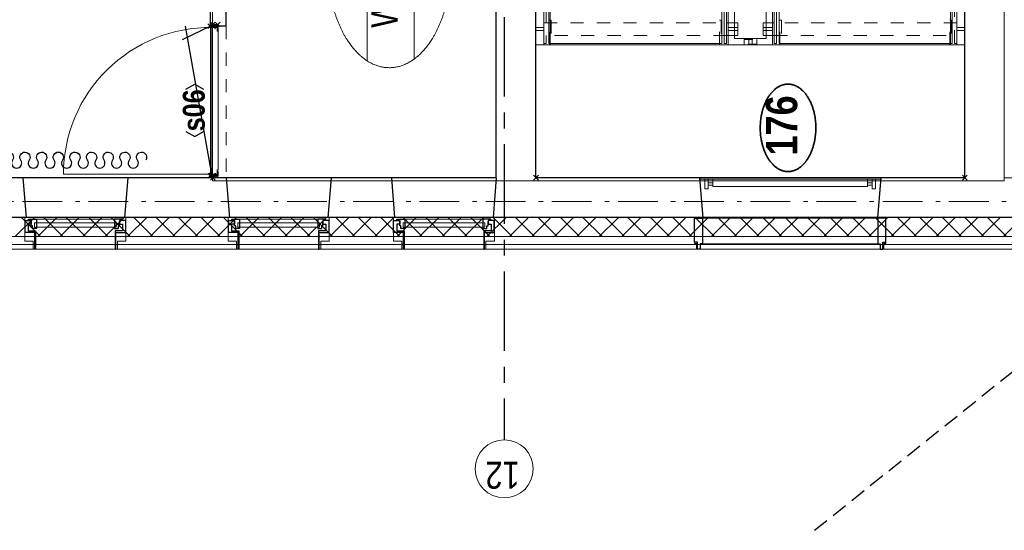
# Model space of a CAD drawing. Header units: millimetres. Extents: x -88840 to 85996, y -16279 to 104709.
# Tile 81 of 184: x 4390 to 10589, y 77567 to 80779. Entities that reach past the tile are written whole.
import ezdxf
from ezdxf.enums import TextEntityAlignment as Align

# ---------------------------------------------------------------- set-up
doc = ezdxf.new("R2010")
doc.units = ezdxf.units.MM
doc.header["$LTSCALE"] = 400
doc.header["$PDMODE"] = 3
doc.header["$PDSIZE"] = 15
for name, pattern in [('CENTER', [2, 1.25, -0.25, 0.25, -0.25]), ('HIDDEN', [0.375, 0.25, -0.125]), ('STYLE_01', [0.416641, 0.208282, -0.208359]), ('STYLE_02', [0.694427, 0.486069, -0.208359]), ('STYLE_06', [1.041641, 0.625, -0.208282, 0.069427, -0.138931]), ('STYLE_20', [0.208282, 0.138855, -0.069427])]:
    doc.linetypes.add(name, pattern=pattern)
for name, color, linetype in [('-ve', 2, 'HIDDEN'), ('stramien', 1, 'CENTER'), ('symbol', 1, 'Continuous'), ('timmerwerk-ge', 150, 'Continuous')]:
    doc.layers.add(name, color=color, linetype=linetype)
for name, color, linetype, lineweight in [('Binnenkozijnen', 140, 'Continuous', 15), ('Buitenkozijnen', 140, 'Continuous', 15), ('Detailaanduiding', 5, 'Continuous', 70), ('Kozijnmerken', 43, 'Continuous', 9), ('leuning', 43, 'Continuous', 5), ('Lijn-afbreek', 140, 'STYLE_06', 15), ('mat-afdichting', 9, 'Continuous', 5), ('mat-aluminium', 140, 'Continuous', 15), ('mat-beton (ihwg)', 5, 'Continuous', 25), ('mat-isolatie', 140, 'Continuous', 15), ('mat-multiplex-hor', 140, 'Continuous', 15), ('mat-scheidingswand-horizontaal', 5, 'Continuous', 25), ('mat-spuitwerk_marmo', 43, 'STYLE_02', 20), ('mat-staal', 5, 'Continuous', 25), ('None', 7, 'Continuous', 9), ('Ruimtenummers', 5, 'Continuous', 25)]:
    doc.layers.add(name, color=color, linetype=linetype, lineweight=lineweight)
doc.styles.add('Arial Narrow', font='ARIALN.TTF', dxfattribs={"height": 222.25})
doc.styles.add('Arial Narrow (bold)', font='ARIALNB.TTF', dxfattribs={"height": 172.861111})
doc.styles.get("Standard").update_dxf_attribs({"font": 'arial.ttf'})

# ---------------------------------------------------------------- blocks, each defined once
blk = doc.blocks.new('*U311')
at = {"layer": 'Lijn-afbreek', "color": 43, "linetype": 'Continuous', "lineweight": 9}
for p, q in [((39661.1, 33520), (39901.1, 33520)), ((39876.1, 32430), (39876.1, 33520)), ((39661.1, 32430), (39901.1, 32430))]:
    blk.add_line(p, q, dxfattribs=at)
at = {"layer": 'Lijn-afbreek', "color": 43, "linetype": 'STYLE_01', "lineweight": 9}
blk.add_line((39701.1, 32430), (39701.1, 33520), dxfattribs=at)
blk = doc.blocks.new('*U312')
at = {"layer": 'Lijn-afbreek', "color": 43, "linetype": 'Continuous', "lineweight": 9}
for p, q in [((39206.1, 33520), (39446.1, 33520)), ((39446.1, 32430), (39446.1, 33520)), ((39206.1, 32430), (39446.1, 32430))]:
    blk.add_line(p, q, dxfattribs=at)
at = {"layer": 'Lijn-afbreek', "color": 43, "linetype": 'STYLE_01', "lineweight": 9}
blk.add_line((39486.1, 32430), (39486.1, 33520), dxfattribs=at)
blk = doc.blocks.new('*U313')
at = {"layer": 'Lijn-afbreek', "color": 43, "linetype": 'Continuous', "lineweight": 9}
for p, q in [((38991.1, 33520), (39231.1, 33520)), ((39231.1, 32430), (39231.1, 33520)), ((38991.1, 32430), (39231.1, 32430))]:
    blk.add_line(p, q, dxfattribs=at)
at = {"layer": 'Lijn-afbreek', "color": 43, "linetype": 'STYLE_01', "lineweight": 9}
blk.add_line((39271.1, 32430), (39271.1, 33520), dxfattribs=at)
blk = doc.blocks.new('*U314')
at = {"layer": 'Lijn-afbreek', "color": 43, "linetype": 'Continuous', "lineweight": 9}
for p, q in [((39421.1, 33520), (39661.1, 33520)), ((39661.1, 32430), (39661.1, 33520)), ((39421.1, 32430), (39661.1, 32430))]:
    blk.add_line(p, q, dxfattribs=at)
at = {"layer": 'Lijn-afbreek', "color": 43, "linetype": 'STYLE_01', "lineweight": 9}
blk.add_line((39701.1, 32430), (39701.1, 33520), dxfattribs=at)
blk = doc.blocks.new('*U315')
at = {"layer": 'Lijn-afbreek', "color": 43, "linetype": 'Continuous', "lineweight": 9}
for p, q in [((39876.1, 33520), (40116.1, 33520)), ((40091.1, 32430), (40091.1, 33520)), ((39876.1, 32430), (40116.1, 32430))]:
    blk.add_line(p, q, dxfattribs=at)
at = {"layer": 'Lijn-afbreek', "color": 43, "linetype": 'STYLE_01', "lineweight": 9}
blk.add_line((39916.1, 32430), (39916.1, 33520), dxfattribs=at)
blk = doc.blocks.new('*U316')
at = {"layer": 'Lijn-afbreek', "color": 43, "linetype": 'Continuous', "lineweight": 9}
for p, q in [((40091.1, 33520), (40331.1, 33520)), ((40306.1, 32430), (40306.1, 33520)), ((40091.1, 32430), (40331.1, 32430))]:
    blk.add_line(p, q, dxfattribs=at)
at = {"layer": 'Lijn-afbreek', "color": 43, "linetype": 'STYLE_01', "lineweight": 9}
blk.add_line((40131.1, 32430), (40131.1, 33520), dxfattribs=at)
blk = doc.blocks.new('*U317')
at = {"layer": 'Lijn-afbreek', "color": 43, "linetype": 'Continuous', "lineweight": 9}
for p, q in [((40306.1, 33520), (40546.1, 33520)), ((40521.1, 32430), (40521.1, 33520)), ((40306.1, 32430), (40546.1, 32430))]:
    blk.add_line(p, q, dxfattribs=at)
at = {"layer": 'Lijn-afbreek', "color": 43, "linetype": 'STYLE_01', "lineweight": 9}
blk.add_line((40346.1, 32430), (40346.1, 33520), dxfattribs=at)
blk = doc.blocks.new('*U318')
at = {"layer": 'Lijn-afbreek', "color": 43, "linetype": 'Continuous', "lineweight": 9}
for p, q in [((40521.1, 33520), (40761.1, 33520)), ((40776.1, 32430), (40776.1, 33520)), ((40521.1, 32430), (40776.1, 32430))]:
    blk.add_line(p, q, dxfattribs=at)
at = {"layer": 'Lijn-afbreek', "color": 43, "linetype": 'STYLE_01', "lineweight": 9}
blk.add_line((40561.1, 32430), (40561.1, 33520), dxfattribs=at)
blk = doc.blocks.new('*U319')
at = {"layer": 'Lijn-afbreek', "color": 43, "linetype": 'Continuous', "lineweight": 9}
for p, q in [((38801.1, 33520), (39041.1, 33520)), ((38801.1, 32430), (38801.1, 33520)), ((39016.1, 32430), (39016.1, 33520)), ((38801.1, 32430), (39041.1, 32430))]:
    blk.add_line(p, q, dxfattribs=at)
at = {"layer": 'Lijn-afbreek', "color": 43, "linetype": 'STYLE_01', "lineweight": 9}
blk.add_line((39056.1, 32430), (39056.1, 33520), dxfattribs=at)
blk = doc.blocks.new('*U320')
at = {"layer": 'Lijn-afbreek', "color": 8, "linetype": 'STYLE_01', "lineweight": 5}
blk.add_line((39396.1, 34970), (39396.1, 33880), dxfattribs=at)
at = {"layer": 'Lijn-afbreek', "color": 8, "linetype": 'Continuous', "lineweight": 5}
for p, q in [((39436.1, 34970), (39436.1, 33880)), ((39676.1, 34970), (39436.1, 34970)), ((39676.1, 33880), (39436.1, 33880))]:
    blk.add_line(p, q, dxfattribs=at)
blk = doc.blocks.new('*U321')
at = {"layer": 'Lijn-afbreek', "color": 140, "linetype": 'STYLE_01', "lineweight": 15}
blk.add_line((39826.1, 34970), (39826.1, 33880), dxfattribs=at)
at = {"layer": 'Lijn-afbreek', "color": 140, "linetype": 'Continuous', "lineweight": 15}
for p, q in [((39866.1, 34970), (39866.1, 33880)), ((40106.1, 34970), (39866.1, 34970)), ((40106.1, 33880), (39866.1, 33880))]:
    blk.add_line(p, q, dxfattribs=at)
blk = doc.blocks.new('*U322')
at = {"layer": 'Lijn-afbreek', "color": 140, "linetype": 'STYLE_01', "lineweight": 15}
blk.add_line((40041.1, 34970), (40041.1, 33880), dxfattribs=at)
at = {"layer": 'Lijn-afbreek', "color": 140, "linetype": 'Continuous', "lineweight": 15}
for p, q in [((40081.1, 34970), (40081.1, 33880)), ((40321.1, 34970), (40081.1, 34970)), ((40321.1, 33880), (40081.1, 33880))]:
    blk.add_line(p, q, dxfattribs=at)
blk = doc.blocks.new('*U323')
at = {"layer": 'Lijn-afbreek', "color": 140, "linetype": 'STYLE_01', "lineweight": 15}
blk.add_line((40256.1, 34970), (40256.1, 33880), dxfattribs=at)
at = {"layer": 'Lijn-afbreek', "color": 140, "linetype": 'Continuous', "lineweight": 15}
for p, q in [((40296.1, 34970), (40296.1, 33880)), ((40536.1, 34970), (40296.1, 34970)), ((40536.1, 33880), (40296.1, 33880))]:
    blk.add_line(p, q, dxfattribs=at)
blk = doc.blocks.new('*U324')
at = {"layer": 'Lijn-afbreek', "color": 140, "linetype": 'STYLE_01', "lineweight": 15}
blk.add_line((40471.1, 34970), (40471.1, 33880), dxfattribs=at)
at = {"layer": 'Lijn-afbreek', "color": 140, "linetype": 'Continuous', "lineweight": 15}
for p, q in [((40511.1, 34970), (40511.1, 33880)), ((40751.1, 34970), (40511.1, 34970)), ((40751.1, 33880), (40511.1, 33880))]:
    blk.add_line(p, q, dxfattribs=at)
blk = doc.blocks.new('*U325')
at = {"layer": 'Lijn-afbreek', "color": 140, "linetype": 'STYLE_01', "lineweight": 15}
blk.add_line((40686.1, 34970), (40686.1, 33880), dxfattribs=at)
at = {"layer": 'Lijn-afbreek', "color": 140, "linetype": 'Continuous', "lineweight": 15}
for p, q in [((40726.1, 34970), (40726.1, 33880)), ((40966.1, 34970), (40726.1, 34970)), ((40966.1, 33880), (40726.1, 33880))]:
    blk.add_line(p, q, dxfattribs=at)
blk = doc.blocks.new('*U326')
at = {"layer": 'Lijn-afbreek', "color": 140, "linetype": 'STYLE_01', "lineweight": 15}
blk.add_line((40901.1, 34970), (40901.1, 33880), dxfattribs=at)
at = {"layer": 'Lijn-afbreek', "color": 140, "linetype": 'Continuous', "lineweight": 15}
for p, q in [((40941.1, 34970), (40941.1, 33880)), ((41181.1, 34970), (40941.1, 34970)), ((41181.1, 33880), (40941.1, 33880))]:
    blk.add_line(p, q, dxfattribs=at)
blk = doc.blocks.new('*U327')
at = {"layer": 'Lijn-afbreek', "color": 43, "linetype": 'STYLE_01', "lineweight": 9}
blk.add_line((41331.1, 34970), (41331.1, 33880), dxfattribs=at)
at = {"layer": 'Lijn-afbreek', "color": 43, "linetype": 'Continuous', "lineweight": 9}
for p, q in [((41586.1, 34970), (41345.7, 34970)), ((41370, 34970), (41370, 33880)), ((41586.1, 34970), (41586.1, 33880)), ((41586.1, 33880), (41345.7, 33880))]:
    blk.add_line(p, q, dxfattribs=at)
blk = doc.blocks.new('*U328')
at = {"layer": 'Lijn-afbreek', "color": 8, "linetype": 'STYLE_01', "lineweight": 5}
blk.add_line((38966.1, 34970), (38966.1, 33880), dxfattribs=at)
at = {"layer": 'Lijn-afbreek', "color": 8, "linetype": 'Continuous', "lineweight": 5}
for p, q in [((39006.1, 34970), (39006.1, 33880)), ((39246.1, 34970), (39006.1, 34970)), ((39246.1, 33880), (39006.1, 33880))]:
    blk.add_line(p, q, dxfattribs=at)
blk = doc.blocks.new('*U329')
at = {"layer": 'Lijn-afbreek', "color": 43, "linetype": 'Continuous', "lineweight": 9}
for p, q in [((38536.1, 34970), (38536.1, 33880)), ((38816.1, 34970), (38536.1, 34970)), ((38816.1, 33880), (38536.1, 33880))]:
    blk.add_line(p, q, dxfattribs=at)
blk = doc.blocks.new('*U330')
at = {"layer": 'Lijn-afbreek', "color": 8, "linetype": 'STYLE_01', "lineweight": 5}
blk.add_line((38751.1, 34970), (38751.1, 33880), dxfattribs=at)
at = {"layer": 'Lijn-afbreek', "color": 8, "linetype": 'Continuous', "lineweight": 5}
for p, q in [((38791.1, 34970), (38791.1, 33880)), ((39031.1, 34970), (38791.1, 34970)), ((39031.1, 33880), (38791.1, 33880))]:
    blk.add_line(p, q, dxfattribs=at)
blk = doc.blocks.new('*U331')
at = {"layer": 'Lijn-afbreek', "color": 140, "linetype": 'STYLE_01', "lineweight": 15}
blk.add_line((41116.1, 34970), (41116.1, 33880), dxfattribs=at)
at = {"layer": 'Lijn-afbreek', "color": 140, "linetype": 'Continuous', "lineweight": 15}
for p, q in [((41156.1, 34970), (41156.1, 33880)), ((41396.1, 34970), (41156.1, 34970)), ((41396.1, 33880), (41156.1, 33880))]:
    blk.add_line(p, q, dxfattribs=at)
blk = doc.blocks.new('*U332')
at = {"layer": 'Lijn-afbreek', "color": 8, "linetype": 'STYLE_01', "lineweight": 5}
blk.add_line((39181.1, 34970), (39181.1, 33880), dxfattribs=at)
at = {"layer": 'Lijn-afbreek', "color": 8, "linetype": 'Continuous', "lineweight": 5}
for p, q in [((39221.1, 34970), (39221.1, 33880)), ((39461.1, 34970), (39221.1, 34970)), ((39461.1, 33880), (39221.1, 33880))]:
    blk.add_line(p, q, dxfattribs=at)
blk = doc.blocks.new('*U333')
at = {"layer": 'Lijn-afbreek', "color": 8, "linetype": 'STYLE_01', "lineweight": 5}
blk.add_line((39611.1, 34970), (39611.1, 33880), dxfattribs=at)
at = {"layer": 'Lijn-afbreek', "color": 8, "linetype": 'Continuous', "lineweight": 5}
blk.add_line((39651.1, 34970), (39651.1, 33880), dxfattribs=at)
at = {"layer": 'Lijn-afbreek', "color": 43, "linetype": 'Continuous', "lineweight": 9}
for p, q in [((39891.1, 34970), (39651.1, 34970)), ((39891.1, 33880), (39651.1, 33880))]:
    blk.add_line(p, q, dxfattribs=at)
at = {"layer": 'None', "color": 7}
for name in ['*U329', '*U330', '*U328', '*U332', '*U320', '*U321', '*U322', '*U323', '*U324', '*U325', '*U326', '*U331', '*U327']:
    blk.add_blockref(name, (0, 0), dxfattribs=at)
blk = doc.blocks.new('*U334')
at = {"layer": 'leuning', "color": 140, "linetype": 'STYLE_20', "lineweight": 15}
blk.add_lwpolyline([(41561.1, 33740), (41591.1, 33740), (41591.1, 33660), (41561.1, 33660)], close=True, dxfattribs=at)
at = {"layer": 'leuning', "color": 140, "linetype": 'Continuous', "lineweight": 15}
blk.add_lwpolyline([(41556.1, 33710), (41596.1, 33710), (41596.1, 33690), (41556.1, 33690)], close=True, dxfattribs=at)
blk = doc.blocks.new('*U335')
at = {"layer": 'leuning', "color": 140, "linetype": 'STYLE_20', "lineweight": 15}
blk.add_lwpolyline([(38531.1, 33740), (38561.1, 33740), (38561.1, 33660), (38531.1, 33660)], close=True, dxfattribs=at)
at = {"layer": 'leuning', "color": 140, "linetype": 'Continuous', "lineweight": 15}
blk.add_lwpolyline([(38526.1, 33710), (38566.1, 33710), (38566.1, 33690), (38526.1, 33690)], close=True, dxfattribs=at)
blk = doc.blocks.new('*U336')
at = {"layer": 'leuning', "color": 140, "linetype": 'Continuous', "lineweight": 15}
for points in [[(38617, 35050), (38617, 35000), (38637, 35000), (38637, 35050)], [(40246.1, 35050), (40246.1, 35000), (40266.1, 35000), (40266.1, 35050)], [(41486.1, 35050), (41486.1, 35000), (41506.1, 35000), (41506.1, 35050)], [(38526.1, 35000), (41596.1, 35000), (41596.1, 34960), (38526.1, 34960)]]:
    blk.add_lwpolyline(points, close=True, dxfattribs=at)
blk = doc.blocks.new('*U337')
at = {"layer": 'leuning', "color": 140, "linetype": 'Continuous', "lineweight": 15}
for points in [[(38526.1, 32440), (40786.1, 32440), (40786.1, 32400), (38526.1, 32400)], [(38617, 32350), (38617, 32400), (38637, 32400), (38637, 32350)], [(40008.7, 32350), (40008.7, 32400), (40028.7, 32400), (40028.7, 32350)], [(40680.4, 32350), (40680.4, 32400), (40700.4, 32400), (40700.4, 32350)]]:
    blk.add_lwpolyline(points, close=True, dxfattribs=at)
blk = doc.blocks.new('*U338')
at = {"layer": 'Lijn-afbreek', "lineweight": 15}
for p, q in [((39538.4, 33732.2), (39802.8, 35054.3)), ((39587.4, 33722.4), (39851.8, 35044.5))]:
    blk.add_line(p, q, dxfattribs=at)
at = {"layer": 'Lijn-afbreek', "color": 8, "linetype": 'Continuous', "lineweight": 5}
for p, q in [((41371.1, 34400), (38791.1, 34400)), ((41371.1, 34400), (39722.9, 34400)), ((39016.1, 33000), (40521.1, 33000))]:
    blk.add_line(p, q, dxfattribs=at)
at = {"layer": 'Lijn-afbreek', "color": 43, "linetype": 'STYLE_01', "lineweight": 9}
for points in [[(38536.1, 35000), (41586.1, 35000), (41586.1, 34985), (38536.1, 34985)], [(39716.4, 35000), (39716.4, 33850), (39796.4, 33850), (39796.4, 35000)], [(41456.1, 35000), (41456.1, 33850), (41536.1, 33850), (41536.1, 35000)], [(38666.1, 32400), (38666.1, 33550), (38586.1, 33550), (38586.1, 32400)], [(40018.7, 32400), (40018.7, 33550), (39938.7, 33550), (39938.7, 32400)], [(40730.4, 32400), (40730.4, 33550), (40650.4, 33550), (40650.4, 32400)], [(38536.1, 32415), (40776.1, 32415), (40776.1, 32400), (38536.1, 32400)]]:
    blk.add_lwpolyline(points, close=True, dxfattribs=at)
at = {"layer": 'Lijn-afbreek', "color": 8, "linetype": 'STYLE_01', "lineweight": 5}
blk.add_lwpolyline([(38666.1, 35000), (38666.1, 33850), (38586.1, 33850), (38586.1, 35000)], close=True, dxfattribs=at)
at = {"layer": 'Lijn-afbreek', "color": 43, "linetype": 'Continuous', "lineweight": 9}
for points in [[(38536.1, 33850), (41586.1, 33850), (41586.1, 33865), (38536.1, 33865)], [(39716.4, 33780), (39716.4, 33850), (39796.4, 33850), (39796.4, 33780)], [(41456.1, 33780), (41456.1, 33850), (41536.1, 33850), (41536.1, 33780)], [(38636.1, 33780), (38636.1, 33840), (38616.1, 33840), (38616.1, 33780)], [(40274.7, 33780), (40274.7, 33840), (39766.4, 33840), (39766.4, 33780)], [(38666.1, 33620), (38666.1, 33550), (38586.1, 33550), (38586.1, 33620)], [(40018.7, 33620), (40018.7, 33550), (39938.7, 33550), (39938.7, 33620)], [(40730.4, 33620), (40730.4, 33550), (40650.4, 33550), (40650.4, 33620)], [(40776.1, 33550), (40776.1, 33535), (39716.7, 33535), (38536.1, 33535), (38536.1, 33550), (39688.7, 33550)], [(38536.1, 33520), (38791.1, 33520), (38791.1, 32430), (38536.1, 32430)]]:
    blk.add_lwpolyline(points, close=True, dxfattribs=at)
at = {"layer": 'Lijn-afbreek', "color": 8, "linetype": 'Continuous', "lineweight": 5}
blk.add_lwpolyline([(38666.1, 33780), (38666.1, 33850), (38586.1, 33850), (38586.1, 33780)], close=True, dxfattribs=at)
at = {"layer": 'Lijn-afbreek', "color": 140, "linetype": 'Continuous', "lineweight": 15}
for points in [[(41486.1, 33780), (41486.1, 33840), (41506.1, 33840), (41506.1, 33780)], [(38636.1, 33620), (38636.1, 33560), (38616.1, 33560), (38616.1, 33620)], [(39988.7, 33620), (39988.7, 33560), (39461.7, 33560), (39461.7, 33620)], [(40700.4, 33620), (40700.4, 33560), (40680.4, 33560), (40680.4, 33620)]]:
    blk.add_lwpolyline(points, close=True, dxfattribs=at)
at = {"layer": 'Lijn-afbreek', "linetype": 'Continuous', "lineweight": 5}
for p in [(37691.1, 35050), (37691.1, 32350)]:
    blk.add_point(p, dxfattribs=at)
at = {"layer": 'Lijn-afbreek', "color": 8, "lineweight": 5}
for points in [[(38791.1, 34400), (38949.9, 34442.5), (38949.9, 34357.5)], [(39722.9, 34400), (39881.7, 34442.5), (39881.7, 34357.5)], [(40521.1, 33000), (40362.4, 32957.5), (40362.4, 33042.5)]]:
    blk.add_solid(points, dxfattribs=at)
at = {"layer": 'None', "color": 43, "linetype": 'Continuous', "lineweight": 9}
for p, q in [((41596.1, 33550), (41596.1, 35050)), ((38526.1, 33840), (40301.1, 33840)), ((38566.1, 33800), (40301.1, 33800))]:
    blk.add_line(p, q, dxfattribs=at)
at = {"layer": 'None', "color": 140, "linetype": 'Continuous', "lineweight": 15}
for p, q in [((38526.1, 33560), (38526.1, 33840)), ((38566.1, 33600), (38566.1, 33800)), ((40301.1, 33840), (41596.1, 33840)), ((40301.1, 33800), (41556.1, 33800)), ((41556.1, 33800), (41556.1, 33600)), ((41596.1, 33840), (41596.1, 33560)), ((40705.4, 33600), (38566.1, 33600)), ((41556.1, 33600), (40705.4, 33600)), ((40705.4, 33560), (38526.1, 33560)), ((41596.1, 33560), (40705.4, 33560))]:
    blk.add_line(p, q, dxfattribs=at)
blk.add_lwpolyline([(38526.1, 35050), (37691.1, 35050), (37691.1, 32350), (38526.1, 32350)], close=True, dxfattribs=at)
at = {"layer": 'None', "color": 43, "linetype": 'STYLE_01', "lineweight": 9}
for points in [[(38526.1, 34955), (38526.1, 34965), (38681.3, 34965), (38681.3, 34955)], [(41440.9, 34955), (41440.9, 34965), (41596.1, 34965), (41596.1, 34955)], [(38526.1, 33885), (38526.1, 33895), (38681.3, 33895), (38681.3, 33885)], [(41440.9, 33885), (41440.9, 33895), (41596.1, 33895), (41596.1, 33885)], [(38526.1, 33505), (38526.1, 33515), (38681.3, 33515), (38681.3, 33505)], [(40632, 33505), (40632, 33515), (40786.1, 33515), (40786.1, 33505)], [(38526.1, 32435), (38526.1, 32445), (38681.3, 32445), (38681.3, 32435)], [(40632, 32435), (40632, 32445), (40786.1, 32445), (40786.1, 32435)]]:
    blk.add_lwpolyline(points, close=True, dxfattribs=at)
at = {"layer": 'None', "color": 43, "lineweight": 9}
blk.add_lwpolyline([(40786.1, 32350), (40786.1, 33550), (41596.1, 33550)], dxfattribs=at)
at = {"layer": 'leuning', "color": 7}
for name in ['*U336', '*U337']:
    blk.add_blockref(name, (0, 0), dxfattribs=at)
at = {"layer": 'None', "color": 7}
for name in ['*U333', '*U335', '*U334', '*U319', '*U313', '*U312', '*U314', '*U311', '*U315', '*U316', '*U317', '*U318']:
    blk.add_blockref(name, (0, 0), dxfattribs=at)
blk = doc.blocks.new('*X339')
at = {"layer": 'None', "lineweight": 13}
for p, q in [((37321.1, 38327.8), (37441.1, 38207.8)), ((37321.1, 38186.4), (37441.1, 38066.4)), ((37321.1, 38045), (37441.1, 37925)), ((37321.1, 37903.6), (37441.1, 37783.6)), ((37321.1, 37762.2), (37441.1, 37642.2)), ((37321.1, 37620.8), (37441.1, 37500.8)), ((37321.1, 37479.4), (37441.1, 37359.4)), ((37321.1, 37338), (37441.1, 37218)), ((37321.1, 37196.6), (37441.1, 37076.6)), ((37321.1, 37055.2), (37441.1, 36935.2)), ((37321.1, 36913.8), (37441.1, 36793.8)), ((37321.1, 36772.4), (37441.1, 36652.4)), ((37321.1, 36631), (37441.1, 36511)), ((37321.1, 36489.6), (37441.1, 36369.6)), ((37321.1, 36348.2), (37441.1, 36228.2)), ((37321.1, 36206.8), (37441.1, 36086.8)), ((37321.1, 36065.4), (37441.1, 35945.4)), ((37321.1, 35924), (37441.1, 35804)), ((37321.1, 35782.6), (37441.1, 35662.6)), ((37321.1, 35641.2), (37441.1, 35521.2)), ((37321.1, 35499.8), (37441.1, 35379.8)), ((37321.1, 35358.4), (37441.1, 35238.4)), ((37321.1, 35217), (37441.1, 35097)), ((37321.1, 35075.6), (37441.1, 34955.6)), ((37321.1, 34934.2), (37441.1, 34814.2)), ((37321.1, 34792.8), (37441.1, 34672.8)), ((37321.1, 34651.4), (37441.1, 34531.4)), ((37321.1, 34510), (37441.1, 34390)), ((37321.1, 34368.6), (37441.1, 34248.6)), ((37321.1, 34227.2), (37441.1, 34107.2)), ((37321.1, 34085.8), (37441.1, 33965.8)), ((37321.1, 33944.4), (37441.1, 33824.4)), ((37321.1, 33803), (37441.1, 33683)), ((37321.1, 33661.6), (37441.1, 33541.6)), ((37321.1, 33520.2), (37441.1, 33400.2)), ((37321.1, 33378.8), (37441.1, 33258.8)), ((37321.1, 33237.4), (37441.1, 33117.4)), ((37321.1, 33096), (37441.1, 32976)), ((37321.1, 32954.6), (37441.1, 32834.6)), ((37321.1, 32813.2), (37441.1, 32693.2)), ((37321.1, 32671.8), (37441.1, 32551.8)), ((37321.1, 32530.4), (37441.1, 32410.4)), ((37321.1, 32389), (37441.1, 32269)), ((37321.1, 32247.6), (37441.1, 32127.6)), ((37321.1, 32106.2), (37441.1, 31986.2))]:
    blk.add_line(p, q, dxfattribs=at)
at = {"layer": 'None', "lineweight": 5}
for p, q in [((37321.1, 38169.6), (37441.1, 38289.6)), ((37321.1, 38028.2), (37441.1, 38148.2)), ((37321.1, 37886.8), (37441.1, 38006.8)), ((37321.1, 37745.4), (37441.1, 37865.4)), ((37321.1, 37603.9), (37441.1, 37723.9)), ((37321.1, 37462.5), (37441.1, 37582.5)), ((37321.1, 37321.1), (37441.1, 37441.1)), ((37321.1, 37179.7), (37441.1, 37299.7)), ((37321.1, 37038.3), (37441.1, 37158.3)), ((37321.1, 36896.8), (37441.1, 37016.8)), ((37321.1, 36755.4), (37441.1, 36875.4)), ((37321.1, 36614), (37441.1, 36734)), ((37321.1, 36472.6), (37441.1, 36592.6)), ((37321.1, 36331.2), (37441.1, 36451.2)), ((37321.1, 36189.7), (37441.1, 36309.7)), ((37321.1, 36048.3), (37441.1, 36168.3)), ((37321.1, 35906.9), (37441.1, 36026.9)), ((37321.1, 35765.5), (37441.1, 35885.5)), ((37321.1, 35624), (37441.1, 35744)), ((37321.1, 35482.6), (37441.1, 35602.6)), ((37321.1, 35341.2), (37441.1, 35461.2)), ((37321.1, 35199.8), (37441.1, 35319.8)), ((37321.1, 35058.4), (37441.1, 35178.4)), ((37321.1, 34916.9), (37441.1, 35036.9)), ((37321.1, 34775.5), (37441.1, 34895.5)), ((37321.1, 34634.1), (37441.1, 34754.1)), ((37321.1, 34492.7), (37441.1, 34612.7)), ((37321.1, 34351.3), (37441.1, 34471.3)), ((37321.1, 34209.8), (37441.1, 34329.8)), ((37321.1, 34068.4), (37441.1, 34188.4)), ((37321.1, 33927), (37441.1, 34047)), ((37321.1, 33785.6), (37441.1, 33905.6)), ((37321.1, 33644.1), (37441.1, 33764.1)), ((37321.1, 33502.7), (37441.1, 33622.7)), ((37321.1, 33361.3), (37441.1, 33481.3)), ((37321.1, 33219.9), (37441.1, 33339.9)), ((37321.1, 33078.5), (37441.1, 33198.5)), ((37321.1, 32937), (37441.1, 33057)), ((37321.1, 32795.6), (37441.1, 32915.6)), ((37321.1, 32654.2), (37441.1, 32774.2)), ((37321.1, 32512.8), (37441.1, 32632.8)), ((37321.1, 32371.4), (37441.1, 32491.4)), ((37321.1, 32229.9), (37441.1, 32349.9)), ((37321.1, 32088.5), (37441.1, 32208.5))]:
    blk.add_line(p, q, dxfattribs=at)
blk = doc.blocks.new('0600 pui gemeentehuis')
at = {"layer": 'Buitenkozijnen', "color": 92, "linetype": 'Continuous', "lineweight": 25}
for p, q in [((50.3, 0), (70.3, -250)), ((710.3, 0), (690.3, -250))]:
    blk.add_line(p, q, dxfattribs=at)
at = {"layer": 'Buitenkozijnen', "color": 43, "linetype": 'Continuous', "lineweight": 9}
blk.add_lwpolyline([(697.8, -400), (645.3, -400), (645.3, -450), (115.3, -450), (115.3, -400), (62.8, -400), (62.8, -250), (70.3, -250), (50.3, 0), (710.3, 0), (690.3, -250), (697.8, -250)], close=True, dxfattribs=at)
at = {"layer": 'None', "color": 8, "linetype": 'Continuous', "lineweight": 5}
blk.add_line((134.5, -260), (626, -260), dxfattribs=at)
at = {"layer": 'None', "color": 92, "linetype": 'Continuous', "lineweight": 25}
for points in [[(63.5, -270), (102.5, -270), (102.5, -291.7), (83.5, -291.7), (83.5, -335), (129.3, -335), (129.3, -450), (125.3, -450), (125.3, -344), (63.5, -344), (63.5, -325), (63.5, -325)], [(697, -270), (658, -270), (658, -291.7), (677, -291.7), (677, -335), (631.3, -335), (631.3, -450), (635.3, -450), (635.3, -344), (697, -344), (697, -325), (697, -325)]]:
    blk.add_lwpolyline(points, close=True, dxfattribs=at)
for points in [[(84.5, -270), (84.5, -260), (134.5, -260), (134.5, -320), (109.4, -320), (109.4, -301.9), (102.5, -301.9), (102.5, -274.7)], [(676, -270), (676, -260), (626, -260), (626, -320), (651.2, -320), (651.2, -301.9), (658, -301.9), (658, -274.7)]]:
    blk.add_lwpolyline(points, dxfattribs=at)
at = {"layer": 'None', "color": 140, "linetype": 'Continuous', "lineweight": 15}
blk.add_lwpolyline([(122.8, -284.2), (637.8, -284.2), (637.8, -310.6), (122.8, -310.6)], close=True, dxfattribs=at)
blk = doc.blocks.new('Ruimtenummer UV 50')
at = {"layer": 'Ruimtenummers', "color": 8, "lineweight": 5}
for p, q in [((602.2, 156.5), (-602.3, 156.5)), ((594.7, -137.5), (-594.8, -137.5))]:
    blk.add_line(p, q, dxfattribs=at)
blk.add_open_spline([(-323.4, 353.8), (-173.3, 405.8), (173.3, 405.8), (323.4, 353.8), (473.5, 301.8), (560.1, 211.8), (646.8, 121.7), (646.8, 17.7), (646.8, -86.3), (560.1, -176.3), (473.5, -266.4), (323.4, -318.4), (173.3, -370.4), (-173.3, -370.4), (-323.4, -318.4), (-473.5, -266.4), (-560.2, -176.3), (-646.8, -86.3), (-646.8, 17.7), (-646.8, 121.7), (-560.2, 211.8), (-473.5, 301.8), (-323.4, 353.8)], degree=2, knots=[0, 0, 0, 0.09962, 0.19924, 0.19924, 0.283607, 0.283607, 0.349619, 0.349619, 0.415638, 0.415638, 0.5, 0.5, 0.59962, 0.69924, 0.69924, 0.783607, 0.783607, 0.849619, 0.849619, 0.915638, 0.915638, 1, 1, 1], dxfattribs=at)
at = {"layer": 'Ruimtenummers', "attachment_point": 2, "style": 'Arial Narrow'}
for s, insert, char_height in [(' m', (103.6, -122.2), 165.95), (' 2', (220.1, -132.8), 96.8)]:
    blk.add_mtext(s, dxfattribs=dict(at, insert=insert, char_height=char_height))
at = {"layer": 'Ruimtenummers', "style": 'Arial Narrow'}
for tag, p in [('Nummer', (0, 406.9)), ('Naam', (0, 131.7)), ('Oppervlak', (-137.9, -122.2))]:
    blk.add_attdef(tag, text='', height=165.9, dxfattribs=at).set_placement(p, align=Align.TOP_CENTER)
blk = doc.blocks.new('Kozijnmerk 50')
at = {"layer": 'Kozijnmerken', "color": 92, "linetype": 'Continuous', "lineweight": 25}
for points in [[(-132.2, 50.6), (-164.8, -5.8), (-132.2, -62.1)], [(132.2, 50.6), (164.8, -5.8), (132.2, -62.1)]]:
    blk.add_lwpolyline(points, dxfattribs=at)
at = {"layer": 'None', "color": 43, "style": 'Arial Narrow (bold)'}
blk.add_attdef('merk', text='', height=138.3, dxfattribs=at).set_placement((0, 0), align=Align.MIDDLE_CENTER)
blk = doc.blocks.new('1200 pui trappenhuis')
at = {"layer": 'Buitenkozijnen', "color": 92, "linetype": 'Continuous', "lineweight": 25}
for p, q in [((-7.3, 450), (12.7, 200)), ((1132.7, 450), (1112.7, 200))]:
    blk.add_line(p, q, dxfattribs=at)
at = {"layer": 'Buitenkozijnen', "color": 43, "linetype": 'Continuous', "lineweight": 9}
blk.add_lwpolyline([(1152.7, 37), (1152.7, 0), (-27.3, 0), (-27.3, 37), (-39.3, 37), (-39.3, 200), (12.7, 200), (-7.3, 450), (1132.7, 450), (1112.7, 200), (1164.7, 200), (1164.7, 37)], close=True, dxfattribs=at)
at = {"layer": 'mat-beton (ihwg)', "color": 8, "lineweight": 5}
for p, q in [((-6.5, 440), (1131.9, 440)), ((12.7, 200), (1112.7, 200))]:
    blk.add_line(p, q, dxfattribs=at)
at = {"layer": 'None', "color": 8, "linetype": 'Continuous', "lineweight": 5}
blk.add_line((10.7, 195), (1114.7, 195), dxfattribs=at)
at = {"layer": 'None', "color": 43, "linetype": 'Continuous', "lineweight": 9}
for points in [[(46.3, 440), (26.3, 440), (26.3, 380), (46.3, 380)], [(1049.1, 440), (1049.1, 395), (76.3, 395), (76.3, 440)], [(1079.1, 440), (1099.1, 440), (1099.1, 380), (1079.1, 380)]]:
    blk.add_lwpolyline(points, close=True, dxfattribs=at)
at = {"layer": 'None', "color": 8, "linetype": 'Continuous', "lineweight": 5}
for points in [[(46.3, 417.5), (76.3, 417.5), (76.3, 402.8), (46.3, 402.8)], [(1079.1, 417.5), (1049.1, 417.5), (1049.1, 402.8), (1079.1, 402.8)]]:
    blk.add_lwpolyline(points, close=True, dxfattribs=at)
at = {"layer": 'None', "color": 92, "linetype": 'Continuous', "lineweight": 25}
for points in [[(-39.3, 195), (10.7, 195), (10.7, 34), (-4, 34), (-4, 0), (-20.4, 0), (-20.4, 43.5), (-39.3, 43.5)], [(1164.7, 195), (1114.7, 195), (1114.7, 34), (1129.3, 34), (1129.3, 0), (1145.8, 0), (1145.8, 43.5), (1164.7, 43.5)]]:
    blk.add_lwpolyline(points, close=True, dxfattribs=at)
at = {"layer": 'None', "color": 140, "linetype": 'Continuous', "lineweight": 15}
blk.add_lwpolyline([(-4, 34), (1129.3, 34), (1129.3, 0), (-4, 0)], close=True, dxfattribs=at)
blk = doc.blocks.new('*U1159')
at = {"layer": 'None', "color": 43, "linetype": 'Continuous', "lineweight": 9}
for p, q in [((37691.1, 37057.46), (37701.1, 37091.33)), ((37691.1, 37091.33), (37701.1, 37057.46))]:
    blk.add_line(p, q, dxfattribs=at)
blk.add_lwpolyline([(37691.1, 37091.33), (37701.1, 37091.33), (37701.1, 37057.46), (37691.1, 37057.46)], close=True, dxfattribs=at)
blk = doc.blocks.new('*U1160')
at = {"layer": 'None', "color": 43, "linetype": 'Continuous', "lineweight": 9}
for p, q in [((38655.1, 37057.5), (38645.1, 37092.3)), ((38655.1, 37092.3), (38645.1, 37057.5))]:
    blk.add_line(p, q, dxfattribs=at)
blk.add_lwpolyline([(38645.1, 37092.3), (38655.1, 37092.3), (38655.1, 37057.5), (38645.1, 37057.5)], close=True, dxfattribs=at)
blk = doc.blocks.new('*X1161')
at = {"layer": 'None', "lineweight": 25}
blk.add_line((38641.1, 37085.5), (38645.1, 37089.5), dxfattribs=at)
blk = doc.blocks.new('*U1162')
at = {"layer": 'mat-afdichting', "lineweight": 5}
for points in [[(37726.1, 37053.9), (37714.1, 37053.9), (37714.1, 37056.1), (37726.1, 37056.1)], [(38620.1, 37053.9), (38632.1, 37053.9), (38632.1, 37056.1), (38620.1, 37056.1)]]:
    blk.add_lwpolyline(points, close=True, dxfattribs=at)
at = {"layer": 'mat-aluminium', "lineweight": 15}
blk.add_lwpolyline([(38641.1, 37070.4), (38645.1, 37070.4), (38645.1, 37085.4), (38641.1, 37085.4)], close=True, dxfattribs=at)
at = {"layer": 'mat-multiplex-hor', "lineweight": 15, "flags": 128}
for points in [[(38629.1, 37071.4), (38635.1, 37071.4), (38636, 37089.9), (37710.2, 37089.9), (37711.3, 37071.4), (37718.9, 37071.4)], [(37718.9, 37068.4), (37711.5, 37068.4), (37712.3, 37056.1), (37740.3, 37056.1), (37740.3, 37049.9), (38612.1, 37049.9), (38612.1, 37056.1), (38634.4, 37056.1), (38635, 37068.4), (38629.1, 37068.4)]]:
    blk.add_lwpolyline(points, dxfattribs=at)
at = {"layer": 'mat-spuitwerk_marmo', "lineweight": 20}
blk.add_circle((37713.1, 37102.2), 4, dxfattribs=at)
at = {"layer": 'mat-staal', "lineweight": 5, "flags": 128}
for points in [[(37706.1, 37049.9, -0.414214), (37701.1, 37054.9), (37701.1, 37098.3), (37701.1, 37100), (37705.1, 37100), (37705.1, 37098.3), (37705.1, 37054.9), (37705.1, 37054.9, 0.414214), (37706.1, 37053.9), (37731.1, 37053.9), (37731.1, 37049.9)], [(38640.1, 37049.9, 0.414214), (38645.1, 37054.9), (38645.1, 37098.3), (38645.1, 37100), (38641.1, 37100), (38641.1, 37098.3), (38641.1, 37054.9), (38641.1, 37054.9, -0.414214), (38640.1, 37053.9), (38615.1, 37053.9), (38615.1, 37049.9)]]:
    blk.add_lwpolyline(points, format="xyb", close=True, dxfattribs=at)
at = {"layer": 'None', "color": 43, "linetype": 'Continuous', "lineweight": 9}
blk.add_line((37713.1, 37102.2), (37713.1, 38024.8), dxfattribs=at)
for points in [[(37707.6, 37056.2), (37705.2, 37056.2), (37705.2, 37103.3), (37707.6, 37103.3)], [(37718.2, 37099.7), (37720, 37098.1), (37712.6, 37089.7), (37714.3, 37056.7), (37711.9, 37056.6), (37710.2, 37090.5)]]:
    blk.add_lwpolyline(points, close=True, dxfattribs=at)
at = {"layer": 'None', "color": 92, "linetype": 'Continuous', "lineweight": 25, "flags": 128}
for points in [[(37716.2, 37071.1), (37711.2, 37071.1), (37711.2, 37069.1)], [(37711.2, 37069.1), (37716.2, 37069.1)], [(38635.1, 37071.1), (38630.1, 37071.1), (38630.1, 37069.1)], [(38630.1, 37069.1), (38635.1, 37069.1)]]:
    blk.add_lwpolyline(points, dxfattribs=at)
at = {"layer": 'None', "color": 140, "linetype": 'Continuous', "lineweight": 15}
blk.add_circle((37713.1, 37102.2), 8, dxfattribs=at)
at = {"layer": 'None', "color": 43, "linetype": 'Continuous', "lineweight": 9}
blk.add_arc((37713.1, 37102.2), 922.6, 359.29028, 90, dxfattribs=at)
at = {"layer": 'None', "color": 8, "linetype": 'Continuous', "lineweight": 5}
for p in [(37691.1, 37083.9), (37702.1, 37101.5), (38644.1, 37101.5), (38655.1, 37083.9), (38655.1, 37053.9)]:
    blk.add_point(p, dxfattribs=at)
at = {"layer": 'mat-staal'}
blk.add_blockref('*X1161', (0, 0), dxfattribs=at)
at = {"layer": 'None', "color": 7}
for name in ['*U1159', '*U1160']:
    blk.add_blockref(name, (0, 0), dxfattribs=at)
blk = doc.blocks.new('Detail')
at = {"layer": 'Detailaanduiding', "color": 1, "linetype": 'Continuous', "lineweight": 35}
blk.add_open_spline([(-134.1, 153.9), (-70.3, 177.4), (77, 177.4), (140.9, 153.9), (204.7, 130.5), (241.5, 89.9), (278.4, 49.3), (278.4, 2.4), (278.4, -44.5), (241.5, -85.1), (204.7, -125.7), (140.9, -149.2), (77, -172.6), (-70.3, -172.6), (-134.1, -149.2), (-198, -125.7), (-234.8, -85.1), (-271.6, -44.5), (-271.6, 2.4), (-271.6, 49.3), (-234.8, 89.9), (-198, 130.5), (-134.1, 153.9)], degree=2, knots=[0, 0, 0, 0.097932, 0.195864, 0.195864, 0.280023, 0.280023, 0.347931, 0.347931, 0.415846, 0.415846, 0.5, 0.5, 0.597932, 0.695864, 0.695864, 0.780023, 0.780023, 0.847931, 0.847931, 0.915846, 0.915846, 1, 1, 1], dxfattribs=at)
at = {"layer": 'Detailaanduiding', "style": 'Arial Narrow (bold)'}
blk.add_attdef('Detail', text='', height=197.6, dxfattribs=at).set_placement((-170.2, 142.2), align=Align.TOP_LEFT)
at = {"layer": 'None', "color": 0, "flags": 1}
blk.add_attdef('Fragment', (-271.6, -528.2), '', height=197.6, dxfattribs=at)
blk = doc.blocks.new('SYMB-GD01_B2')
blk.add_lwpolyline([(0, 0, -0.606815), (66, 126, -0.606815), (131, 0, 0.606815), (197, -126, 0.606815), (262, 0, -0.606815), (328, 126, -0.606815), (393, 0, 0.606815), (459, -126, 0.606815), (524, 0, -0.606815), (590, 126, -0.606815), (655, 0, 0.606815), (721, -126, 0.606815), (786, 0, -0.606815), (852, 126, -0.606815), (917, 0, 0.606815), (983, -126, 0.606815), (1049, 0, -0.606815), (1114, 126, -0.606815), (1180, 0, 0.606815), (1245, -126, 0.606815), (1311, 0, -0.606815), (1376, 126, -0.606815), (1442, 0)], format="xyb")

msp = doc.modelspace()

# ---------------------------------------------------------------- linework, layer by layer
at = {"layer": '-ve'}
msp.add_line((9393.71228, 77566.68136), (32496.68479, 96062.45916), dxfattribs=at)
at = {"linetype": 'Continuous', "lineweight": 0, "flags": 128}
msp.add_lwpolyline([(2040.2844, 79785.08738), (2040.2844, 93534.87074), (39797.36816, 93534.40254), (39797.36816, 84771.41024), (28990.2844, 84771.41024), (28990.2844, 79785.08738), (10587.31004, 79785.08738), (10587.31004, 84747.18284), (5590.2844, 84785.05402), (5590.2844, 79785.08738), (2040.2844, 79785.08738)], dxfattribs=at)
at = {"linetype": 'Continuous', "lineweight": 0}
msp.add_lwpolyline([(10587.31004, 79764.75194), (10587.31004, 84747.18284), (5602.95687, 84747.18284), (5602.95687, 79764.75194)], close=True, dxfattribs=at)
at = {"layer": 'Binnenkozijnen', "color": 43, "linetype": 'STYLE_01', "lineweight": 9}
msp.add_line((5690.2844, 80739.08738), (5690.53492, 79785.08738), dxfattribs=at)
at = {"layer": 'mat-beton (ihwg)', "lineweight": 25}
for p, q in [((7390.2844, 79785.08738), (7390.2844, 84785.08738)), ((7640.2844, 79785.08738), (7640.2844, 84785.08738)), ((10339.93754, 79785.09647), (10339.93754, 84785.26497)), ((7390.2844, 79785.08738), (2040.2844, 79785.08738)), ((10340.30131, 79785.08738), (7640.2844, 79785.08738)), ((36615.2844, 79535.08738), (1790.2844, 79535.08738))]:
    msp.add_line(p, q, dxfattribs=at)
at = {"layer": 'mat-isolatie', "lineweight": 15}
for p, q in [((34611.5224, 79535.08738), (1790.2844, 79535.08738)), ((34611.5224, 79415.08738), (1670.2844, 79415.08738))]:
    msp.add_line(p, q, dxfattribs=at)
at = {"layer": 'mat-multiplex-hor', "lineweight": 15}
for p, q in [((34393.2844, 79365.04689), (1620.2844, 79365.04689)), ((34393.2844, 79335.04689), (1590.2844, 79335.04689))]:
    msp.add_line(p, q, dxfattribs=at)
at = {"layer": 'mat-scheidingswand-horizontaal', "lineweight": 25}
for p, q in [((5590.2844, 80739.08738), (5590.2844, 82795.05402)), ((5690.2844, 80739.08738), (5690.2844, 82795.05402)), ((5690.2844, 80739.08738), (5590.2844, 80739.08738))]:
    msp.add_line(p, q, dxfattribs=at)
at = {"layer": 'None', "color": 43, "linetype": 'STYLE_06', "lineweight": 9}
msp.add_line((240.49724, 79635.04674), (41440.4444, 79635.04674), dxfattribs=at)
at = {"layer": 'None', "color": 43, "linetype": 'Continuous', "lineweight": 9}
msp.add_circle((7440.2844, 77953.37032), 182.60642, dxfattribs=at)
at = {"layer": 'stramien'}
msp.add_line((7440.2844, 92795.04674), (7440.2844, 78135.97674), dxfattribs=at)
at = {"layer": 'timmerwerk-ge'}
for p, q in [((5590.2844, 80739.09738), (5412.35357, 80652.95527)), ((5600.3844, 79804.15738), (5434.63862, 80739.38036))]:
    msp.add_line(p, q, dxfattribs=at)

# ---------------------------------------------------------------- block references
at = {"layer": 'Binnenkozijnen', "color": 7}
for p in [(4360.2844, 79785.08738), (5640.2849, 79785.08738), (6680.28391, 79785.08738)]:
    msp.add_blockref('0600 pui gemeentehuis', p, dxfattribs=at)
at = {"layer": 'Detailaanduiding', "color": 7, "rotation": 90}
msp.add_blockref('Detail', (9229.53845, 80095.24035), dxfattribs=at).add_auto_attribs({'Detail': '176'})
msp.add_blockref('Detail', (9229.53845, 80095.24035), dxfattribs=at).add_auto_attribs({'Detail': '176'})
at = {"layer": 'Kozijnmerken', "color": 7, "rotation": 90}
msp.add_blockref('Kozijnmerk 50', (5485.9035, 80208.81665), dxfattribs=at).add_auto_attribs({'merk': 's06'})
at = {"layer": 'mat-isolatie', "rotation": 90}
msp.add_blockref('*X339', (42690.2844, 42093.98738), dxfattribs=at)
at = {"layer": 'None', "color": 7, "rotation": 90}
for name in ['*U338', '*U1162']:
    msp.add_blockref(name, (42690.2844, 42093.98738), dxfattribs=at)
at = {"layer": 'None', "color": 7}
msp.add_blockref('1200 pui trappenhuis', (8677.61743, 79335.04674), dxfattribs=at)
at = {"layer": 'Ruimtenummers', "rotation": 90}
msp.add_blockref('Ruimtenummer UV 50', (6735.02086, 81123.98738), dxfattribs=at).add_auto_attribs({'Nummer': 'G2.36', 'Naam': 'Werkkast', 'Oppervlak': '5'})
at = {"layer": 'symbol', "xscale": 0.4, "yscale": 0.4, "zscale": 0.4}
for p in [(4082.52655, 79895.44425), (4606.78386, 79895.44425)]:
    msp.add_blockref('SYMB-GD01_B2', p, dxfattribs=at)

# ---------------------------------------------------------------- texts
at = {"layer": 'None', "color": 43, "insert": (7537.65107, 77828.48699), "char_height": 169.333333, "attachment_point": 1, "rotation": 180, "style": 'Arial Narrow'}
msp.add_mtext('12', dxfattribs=at)

doc.saveas('drawing.dxf')
